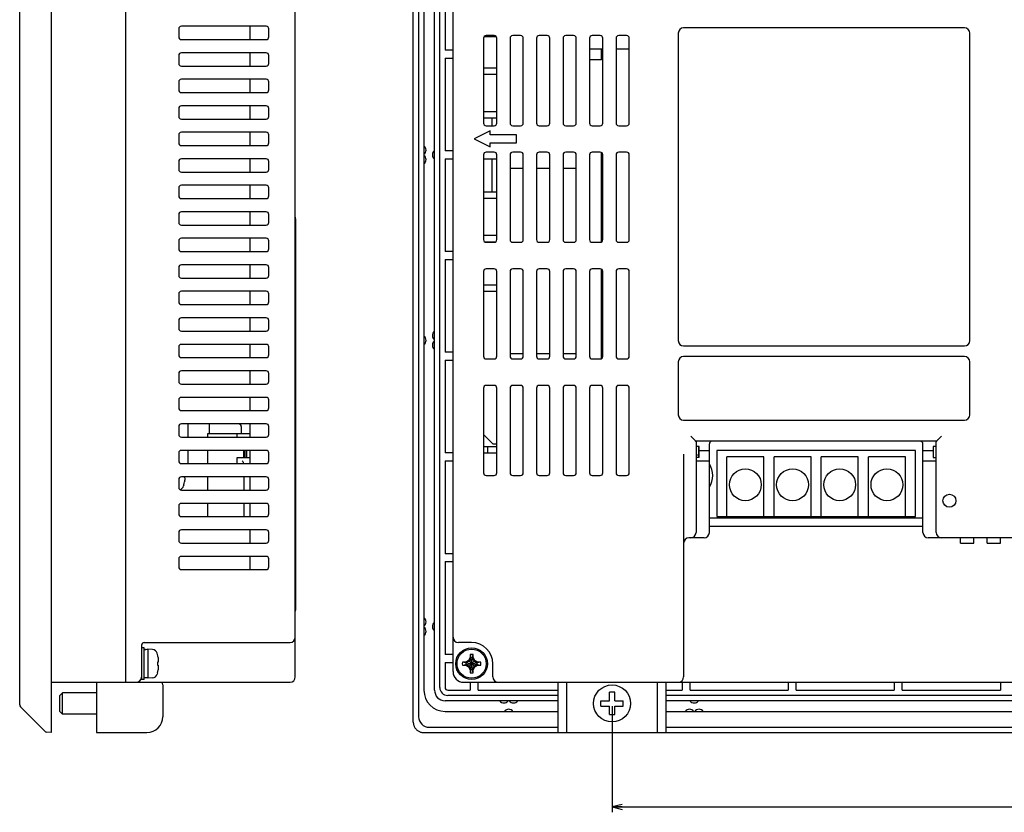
# Model space of a CAD drawing. Extents: x 0 to 819, y 0 to 477.
# Tile 7 of 24: x 442 to 627, y 98 to 247. Entities that reach past the tile are written whole.
import ezdxf
from ezdxf.enums import TextEntityAlignment as Align

# ---------------------------------------------------------------- set-up
doc = ezdxf.new("R2010")
doc.units = 0
doc.header["$LTSCALE"] = 46.255
doc.layers.get('0').update_dxf_attribs({"linetype": 'CONTINUOUS'})
doc.layers.add('AXIS', color=7, linetype='CONTINUOUS')
doc.layers.add('DIM', color=7, linetype='CONTINUOUS')
doc.styles.get("Standard").update_dxf_attribs({"font": 'txt', "width": 0.8})
doc.dimstyles.get("Standard").update_dxf_attribs({"dimtxt": 2.5, "dimasz": 2.5, "dimexe": 1.25, "dimexo": 0.625, "dimtad": 1, "dimcen": 2.5, "dimazin": 3, "dimtfac": 1, "dimtmove": 0, "dimatfit": 3})

# ---------------------------------------------------------------- blocks, each defined once
blk = doc.blocks.new('_OPEN')
at = {"color": 0, "linetype": 'BYBLOCK'}
for p, q in [((0, 0), (-1, 0.263)), ((-1, -0.263), (0, 0)), ((-1, 0), (0, 0))]:
    blk.add_line(p, q, dxfattribs=at)
blk = doc.blocks.new('*D9')
at = {"layer": 'DIM', "color": 2, "linetype": 'CONTINUOUS'}
for p, q in [((553.29, 117.81), (553.29, 99.77)), ((781.29, 117.81), (781.29, 99.77)), ((553.29, 99.77), (553.29, 97.77)), ((553.29, 98.77), (667.29, 98.77)), ((781.29, 98.77), (667.29, 98.77)), ((781.29, 99.77), (781.29, 97.77))]:
    blk.add_line(p, q, dxfattribs=at)
at = {"layer": 'DIM', "color": 2, "linetype": 'CONTINUOUS', "xscale": 1.9, "yscale": 1.9, "zscale": 1.9, "rotation": 180}
blk.add_blockref('_OPEN', (553.29, 98.77), dxfattribs=at)
at = {"layer": 'DIM', "color": 2, "linetype": 'CONTINUOUS', "xscale": 1.9, "yscale": 1.9, "zscale": 1.9}
blk.add_blockref('_OPEN', (781.29, 98.77), dxfattribs=at)
at = {"layer": 'DIM', "color": 2, "linetype": 'CONTINUOUS', "width": 0.8}
blk.add_text('228', height=4, dxfattribs=at).set_placement((667.29, 99.77), align=Align.CENTER)

msp = doc.modelspace()

# ---------------------------------------------------------------- linework, layer by layer
at = {"color": 7, "linetype": 'CONTINUOUS'}
for p, q in [((447.534, 112.811), (447.534, 330.811)), ((515.793, 114.8), (515.793, 328.822)), ((516.793, 327.811), (516.793, 115.811)), ((441.534, 118.018), (441.534, 325.604)), ((517.793, 322.811), (517.793, 120.811)), ((519.793, 120.811), (519.793, 322.811)), ((520.793, 121.311), (520.793, 322.311)), ((461.534, 122.311), (461.534, 321.311)), ((493.534, 123.311), (493.534, 320.311)), ((523.293, 124.311), (523.293, 319.311)), ((521.793, 259.061), (521.793, 241.561)), ((471.534, 245.561), (471.534, 244.061)), ((488.034, 246.061), (472.034, 246.061)), ((485.034, 243.561), (485.034, 246.061)), ((488.534, 244.061), (488.534, 245.561)), ((619.793, 245.761), (566.793, 245.761)), ((472.034, 243.561), (488.034, 243.561)), ((529.043, 243.811), (529.043, 227.811)), ((531.476, 244.061), (529.11, 244.061)), ((531.043, 244.311), (529.543, 244.311)), ((531.543, 227.811), (531.543, 243.811)), ((534.043, 243.811), (534.043, 227.811)), ((536.043, 244.311), (534.543, 244.311)), ((536.543, 227.811), (536.543, 243.811)), ((539.043, 243.811), (539.043, 227.811)), ((541.043, 244.311), (539.543, 244.311)), ((541.543, 227.811), (541.543, 243.811)), ((544.043, 243.811), (544.043, 227.811)), ((546.043, 244.311), (544.543, 244.311)), ((546.543, 227.811), (546.543, 243.811)), ((549.043, 243.811), (549.043, 227.811)), ((551.043, 244.311), (549.543, 244.311)), ((551.543, 227.811), (551.543, 243.811)), ((554.043, 243.811), (554.043, 227.811)), ((556.043, 244.311), (554.543, 244.311)), ((556.543, 227.811), (556.543, 243.811)), ((565.793, 244.761), (565.793, 186.761)), ((620.793, 186.761), (620.793, 244.761)), ((523.293, 241.561), (521.793, 241.561)), ((549.043, 241.811), (551.543, 241.811)), ((551.293, 239.811), (551.293, 241.811)), ((554.043, 241.811), (556.543, 241.811)), ((471.534, 240.561), (471.534, 239.061)), ((488.034, 241.061), (472.034, 241.061)), ((485.034, 238.561), (485.034, 241.061)), ((488.534, 239.061), (488.534, 240.561)), ((521.793, 240.061), (523.293, 240.061)), ((521.793, 240.061), (521.793, 222.561)), ((549.043, 239.811), (551.293, 239.811)), ((472.034, 238.561), (488.034, 238.561)), ((529.043, 238.211), (531.543, 238.211)), ((488.034, 236.061), (472.034, 236.061)), ((485.034, 233.561), (485.034, 236.061)), ((529.043, 237.011), (531.543, 237.011)), ((471.534, 235.561), (471.534, 234.061)), ((488.534, 234.061), (488.534, 235.561)), ((472.034, 233.561), (488.034, 233.561)), ((471.534, 230.561), (471.534, 229.061)), ((488.034, 231.061), (472.034, 231.061)), ((485.034, 228.561), (485.034, 231.061)), ((488.534, 229.061), (488.534, 230.561)), ((472.034, 228.561), (488.034, 228.561)), ((529.043, 230.011), (531.543, 230.011)), ((529.043, 228.811), (531.543, 228.811)), ((530.593, 228.811), (530.593, 227.311)), ((529.543, 227.311), (531.043, 227.311)), ((534.543, 227.311), (536.043, 227.311)), ((539.543, 227.311), (541.043, 227.311)), ((544.543, 227.311), (546.043, 227.311)), ((549.543, 227.311), (551.043, 227.311)), ((554.543, 227.311), (556.043, 227.311)), ((471.534, 225.561), (471.534, 224.061)), ((488.034, 226.061), (472.034, 226.061)), ((485.034, 223.561), (485.034, 226.061)), ((488.534, 224.061), (488.534, 225.561)), ((530.293, 226.311), (527.293, 224.811)), ((527.293, 224.811), (530.293, 223.311)), ((530.293, 225.561), (530.293, 226.311)), ((535.293, 225.561), (530.293, 225.561)), ((535.293, 224.061), (535.293, 225.561)), ((472.034, 223.561), (488.034, 223.561)), ((530.293, 224.061), (535.293, 224.061)), ((530.293, 223.311), (530.293, 224.061)), ((488.034, 221.061), (472.034, 221.061)), ((485.034, 218.561), (485.034, 221.061)), ((523.293, 222.561), (521.793, 222.561)), ((521.793, 221.061), (523.293, 221.061)), ((521.793, 221.061), (521.793, 203.561)), ((529.043, 221.811), (529.043, 205.811)), ((529.043, 221.061), (531.543, 221.061)), ((531.043, 222.311), (529.543, 222.311)), ((530.593, 221.061), (530.593, 214.811)), ((531.543, 205.811), (531.543, 221.811)), ((534.043, 221.811), (534.043, 205.811)), ((536.043, 222.311), (534.543, 222.311)), ((536.543, 205.811), (536.543, 221.811)), ((539.043, 221.811), (539.043, 205.811)), ((541.043, 222.311), (539.543, 222.311)), ((541.543, 205.811), (541.543, 221.811)), ((544.043, 221.811), (544.043, 205.811)), ((546.043, 222.311), (544.543, 222.311)), ((546.543, 205.811), (546.543, 221.811)), ((549.043, 221.811), (549.043, 205.811)), ((551.043, 222.311), (549.543, 222.311)), ((551.293, 205.378), (551.293, 222.244)), ((551.543, 205.811), (551.543, 221.811)), ((554.043, 221.811), (554.043, 205.811)), ((556.043, 222.311), (554.543, 222.311)), ((556.543, 205.811), (556.543, 221.811)), ((471.534, 220.561), (471.534, 219.061)), ((488.534, 219.061), (488.534, 220.561)), ((534.043, 219.311), (536.543, 219.311)), ((539.043, 219.311), (541.543, 219.311)), ((544.043, 219.311), (546.543, 219.311)), ((472.034, 218.561), (488.034, 218.561)), ((471.534, 215.561), (471.534, 214.061)), ((488.034, 216.061), (472.034, 216.061)), ((485.034, 213.561), (485.034, 216.061)), ((488.534, 214.061), (488.534, 215.561)), ((529.043, 214.811), (531.543, 214.811)), ((472.034, 213.561), (488.034, 213.561)), ((529.043, 213.611), (531.543, 213.611)), ((471.534, 210.561), (471.534, 209.061)), ((488.034, 211.061), (472.034, 211.061)), ((485.034, 208.561), (485.034, 211.061)), ((488.534, 209.061), (488.534, 210.561)), ((472.034, 208.561), (488.034, 208.561)), ((493.584, 209.711), (493.584, 135.911)), ((531.543, 206.611), (529.043, 206.611)), ((471.534, 205.561), (471.534, 204.061)), ((488.034, 206.061), (472.034, 206.061)), ((485.034, 203.561), (485.034, 206.061)), ((488.534, 204.061), (488.534, 205.561)), ((529.243, 205.411), (531.342, 205.411)), ((529.543, 205.311), (531.043, 205.311)), ((534.543, 205.311), (536.043, 205.311)), ((539.543, 205.311), (541.043, 205.311)), ((544.543, 205.311), (546.043, 205.311)), ((549.543, 205.311), (551.043, 205.311)), ((554.543, 205.311), (556.043, 205.311)), ((472.034, 203.561), (488.034, 203.561)), ((523.293, 203.561), (521.793, 203.561)), ((488.034, 201.061), (472.034, 201.061)), ((485.034, 198.561), (485.034, 201.061)), ((521.793, 202.061), (523.293, 202.061)), ((521.793, 202.061), (521.793, 184.561)), ((471.534, 200.561), (471.534, 199.061)), ((488.534, 199.061), (488.534, 200.561)), ((529.043, 199.811), (529.043, 183.811)), ((531.043, 200.311), (529.543, 200.311)), ((531.543, 183.811), (531.543, 199.811)), ((534.043, 199.811), (534.043, 183.811)), ((536.043, 200.311), (534.543, 200.311)), ((536.543, 183.811), (536.543, 199.811)), ((539.043, 199.811), (539.043, 183.811)), ((541.043, 200.311), (539.543, 200.311)), ((541.543, 183.811), (541.543, 199.811)), ((544.043, 199.811), (544.043, 183.811)), ((546.043, 200.311), (544.543, 200.311)), ((546.543, 183.811), (546.543, 199.811)), ((549.043, 199.811), (549.043, 183.811)), ((551.043, 200.311), (549.543, 200.311)), ((551.293, 183.378), (551.293, 200.244)), ((551.543, 183.811), (551.543, 199.811)), ((554.043, 199.811), (554.043, 183.811)), ((556.043, 200.311), (554.543, 200.311)), ((556.543, 183.811), (556.543, 199.811)), ((472.034, 198.561), (488.034, 198.561)), ((529.043, 197.311), (531.543, 197.311)), ((471.534, 195.561), (471.534, 194.061)), ((488.034, 196.061), (472.034, 196.061)), ((485.034, 193.561), (485.034, 196.061)), ((488.534, 194.061), (488.534, 195.561)), ((529.043, 196.111), (531.543, 196.111)), ((472.034, 193.561), (488.034, 193.561)), ((471.534, 190.561), (471.534, 189.061)), ((488.034, 191.061), (472.034, 191.061)), ((485.034, 188.561), (485.034, 191.061)), ((488.534, 189.061), (488.534, 190.561)), ((472.034, 188.561), (488.034, 188.561)), ((488.034, 186.061), (472.034, 186.061)), ((485.034, 183.561), (485.034, 186.061)), ((566.793, 185.761), (619.793, 185.761)), ((471.534, 185.561), (471.534, 184.061)), ((488.534, 184.061), (488.534, 185.561)), ((523.293, 184.561), (521.793, 184.561)), ((534.043, 184.311), (536.543, 184.311)), ((539.043, 184.311), (541.543, 184.311)), ((544.043, 184.311), (546.543, 184.311)), ((472.034, 183.561), (488.034, 183.561)), ((521.793, 183.061), (523.293, 183.061)), ((521.793, 183.061), (521.793, 165.561)), ((529.543, 183.311), (531.043, 183.311)), ((534.543, 183.311), (536.043, 183.311)), ((539.543, 183.311), (541.043, 183.311)), ((544.543, 183.311), (546.043, 183.311)), ((549.543, 183.311), (551.043, 183.311)), ((554.543, 183.311), (556.043, 183.311)), ((565.793, 182.761), (565.793, 172.761)), ((619.793, 183.761), (566.793, 183.761)), ((620.793, 172.761), (620.793, 182.761)), ((471.534, 180.561), (471.534, 179.061)), ((488.034, 181.061), (472.034, 181.061)), ((485.034, 178.561), (485.034, 181.061)), ((488.534, 179.061), (488.534, 180.561)), ((472.034, 178.561), (488.034, 178.561)), ((529.043, 177.811), (529.043, 161.811)), ((531.043, 178.311), (529.543, 178.311)), ((531.543, 161.811), (531.543, 177.811)), ((534.043, 177.811), (534.043, 161.811)), ((536.043, 178.311), (534.543, 178.311)), ((536.543, 161.811), (536.543, 177.811)), ((539.043, 177.811), (539.043, 161.811)), ((541.043, 178.311), (539.543, 178.311)), ((541.543, 161.811), (541.543, 177.811)), ((544.043, 177.811), (544.043, 161.811)), ((546.043, 178.311), (544.543, 178.311)), ((546.543, 161.811), (546.543, 177.811)), ((549.043, 177.811), (549.043, 161.811)), ((551.043, 178.311), (549.543, 178.311)), ((551.543, 161.811), (551.543, 177.811)), ((554.043, 177.811), (554.043, 161.811)), ((556.043, 178.311), (554.543, 178.311)), ((556.543, 161.811), (556.543, 177.811)), ((471.534, 175.561), (471.534, 174.061)), ((488.034, 176.061), (472.034, 176.061)), ((485.034, 173.561), (485.034, 176.061)), ((488.534, 174.061), (488.534, 175.561)), ((472.034, 173.561), (488.034, 173.561)), ((488.034, 171.061), (472.034, 171.061)), ((473.334, 168.561), (473.334, 171.061)), ((477.334, 169.261), (477.334, 171.061)), ((485.034, 168.561), (485.034, 171.061)), ((566.793, 171.761), (619.793, 171.761)), ((471.534, 170.561), (471.534, 169.061)), ((477.034, 169.261), (485.034, 169.261)), ((477.034, 168.561), (477.034, 169.261)), ((482.534, 168.561), (482.534, 169.261)), ((483.334, 170.561), (483.334, 169.261)), ((488.534, 169.061), (488.534, 170.561)), ((529.043, 169.061), (530.793, 167.311)), ((472.034, 168.561), (488.034, 168.561)), ((530.793, 167.311), (531.543, 167.311)), ((568.143, 168.761), (568.728, 168.176)), ((568.728, 168.176), (568.77, 168.133)), ((568.77, 168.133), (568.809, 168.09)), ((568.809, 168.09), (568.844, 168.048)), ((568.844, 168.048), (568.877, 168.008)), ((568.877, 168.008), (568.906, 167.971)), ((568.906, 167.971), (568.933, 167.935)), ((568.933, 167.935), (568.956, 167.903)), ((568.956, 167.903), (568.977, 167.874)), ((568.977, 167.874), (568.995, 167.848)), ((568.995, 167.848), (569.011, 167.825)), ((569.011, 167.825), (569.028, 167.802)), ((569.028, 167.802), (569.047, 167.784)), ((569.047, 167.784), (569.065, 167.771)), ((569.065, 167.771), (569.083, 167.764)), ((569.083, 167.764), (569.099, 167.761)), ((614.486, 167.761), (569.099, 167.761)), ((569.143, 167.761), (569.143, 152.061)), ((571.643, 150.561), (571.643, 167.261)), ((611.943, 150.561), (611.943, 167.261)), ((614.443, 152.061), (614.443, 167.761)), ((614.486, 167.761), (614.503, 167.764)), ((614.503, 167.764), (614.52, 167.771)), ((614.52, 167.771), (614.538, 167.784)), ((614.538, 167.784), (614.557, 167.802)), ((614.557, 167.802), (614.574, 167.825)), ((614.574, 167.825), (614.59, 167.848)), ((614.59, 167.848), (614.608, 167.874)), ((614.608, 167.874), (614.629, 167.903)), ((614.629, 167.903), (614.652, 167.935)), ((614.652, 167.935), (614.679, 167.971)), ((614.679, 167.971), (614.708, 168.008)), ((614.708, 168.008), (614.741, 168.048)), ((614.741, 168.048), (614.777, 168.09)), ((614.777, 168.09), (614.815, 168.133)), ((614.815, 168.133), (614.857, 168.176)), ((614.857, 168.176), (615.443, 168.761)), ((471.534, 165.561), (471.534, 164.061)), ((488.034, 166.061), (472.034, 166.061)), ((473.334, 163.561), (473.334, 166.061)), ((477.034, 163.561), (477.034, 166.061)), ((483.834, 164.711), (483.834, 166.061)), ((484.034, 166.061), (484.034, 164.711)), ((484.334, 166.061), (484.334, 164.711)), ((485.034, 163.561), (485.034, 166.061)), ((488.534, 164.061), (488.534, 165.561)), ((523.293, 165.561), (521.793, 165.561)), ((529.043, 166.811), (531.543, 166.811)), ((529.043, 165.611), (531.543, 165.611)), ((529.793, 166.811), (529.793, 165.611)), ((566.793, 165.347), (566.793, 123.311)), ((569.743, 166.811), (569.143, 166.811)), ((569.643, 164.711), (569.643, 166.811)), ((569.743, 164.711), (569.743, 166.811)), ((569.743, 166.061), (571.643, 166.061)), ((610.543, 166.061), (573.043, 166.061)), ((573.043, 166.061), (573.043, 153.561)), ((610.543, 153.561), (610.543, 166.061)), ((611.943, 166.061), (613.843, 166.061)), ((614.443, 166.811), (613.843, 166.811)), ((613.843, 166.811), (613.843, 164.711)), ((613.943, 164.711), (613.943, 166.811)), ((472.034, 163.561), (488.034, 163.561)), ((482.534, 164.711), (485.034, 164.711)), ((482.534, 163.561), (482.534, 164.711)), ((483.534, 164.061), (483.604, 163.933)), ((483.604, 163.933), (483.665, 163.813)), ((483.665, 163.813), (483.717, 163.703)), ((483.717, 163.703), (483.757, 163.604)), ((483.757, 163.604), (483.772, 163.561)), ((521.793, 164.061), (523.293, 164.061)), ((521.793, 164.061), (521.793, 146.561)), ((569.743, 164.711), (569.143, 164.711)), ((569.143, 164.061), (571.643, 164.061)), ((581.943, 164.861), (574.943, 164.861)), ((574.943, 153.561), (574.943, 164.861)), ((581.943, 153.561), (581.943, 164.861)), ((590.843, 164.861), (583.843, 164.861)), ((583.843, 153.561), (583.843, 164.861)), ((590.843, 153.561), (590.843, 164.861)), ((599.743, 164.861), (592.743, 164.861)), ((592.743, 153.561), (592.743, 164.861)), ((599.743, 153.561), (599.743, 164.861)), ((608.643, 164.861), (601.643, 164.861)), ((601.643, 153.561), (601.643, 164.861)), ((608.643, 153.561), (608.643, 164.861)), ((611.943, 164.061), (614.443, 164.061)), ((613.843, 164.711), (614.443, 164.711)), ((471.534, 160.561), (471.534, 159.061)), ((488.034, 161.061), (472.034, 161.061)), ((472.512, 161.061), (472.512, 161.031)), ((472.512, 161.031), (472.63, 161.031)), ((472.63, 161.031), (472.655, 160.919)), ((472.654, 160.331), (472.63, 160.144)), ((472.671, 160.519), (472.654, 160.331)), ((472.655, 160.919), (472.672, 160.811)), ((472.681, 160.707), (472.671, 160.519)), ((472.672, 160.811), (472.681, 160.707)), ((477.034, 158.561), (477.034, 161.061)), ((483.834, 161.061), (483.834, 158.561)), ((485.034, 158.561), (485.034, 161.061)), ((488.534, 159.061), (488.534, 160.561)), ((529.543, 161.311), (531.043, 161.311)), ((534.543, 161.311), (536.043, 161.311)), ((539.543, 161.311), (541.043, 161.311)), ((544.543, 161.311), (546.043, 161.311)), ((549.543, 161.311), (551.043, 161.311)), ((554.543, 161.311), (556.043, 161.311)), ((472.034, 158.561), (488.034, 158.561)), ((472.512, 159.561), (472.454, 159.352)), ((472.512, 159.584), (472.512, 159.561)), ((488.034, 156.061), (472.034, 156.061)), ((477.034, 153.561), (477.034, 156.061)), ((483.834, 156.061), (483.834, 153.561)), ((485.034, 153.561), (485.034, 156.061)), ((471.534, 155.561), (471.534, 154.061)), ((488.534, 154.061), (488.534, 155.561)), ((472.034, 153.561), (488.034, 153.561)), ((571.643, 153.311), (611.943, 153.311)), ((573.043, 153.561), (610.543, 153.561)), ((471.534, 150.561), (471.534, 149.061)), ((488.034, 151.061), (472.034, 151.061)), ((485.034, 148.561), (485.034, 151.061)), ((488.534, 149.061), (488.534, 150.561)), ((569.143, 152.061), (569.141, 152.061)), ((569.141, 152.061), (569.141, 150.561)), ((571.643, 151.761), (611.943, 151.761)), ((614.444, 152.061), (614.443, 152.061)), ((614.444, 150.561), (614.444, 152.061)), ((570.643, 149.561), (567.793, 149.561)), ((568.143, 149.563), (568.143, 149.561)), ((629.293, 149.561), (612.943, 149.561)), ((615.443, 149.561), (615.443, 149.563)), ((619.043, 148.561), (619.043, 149.561)), ((621.543, 148.561), (621.543, 149.561)), ((624.043, 148.561), (624.043, 149.561)), ((626.543, 148.561), (626.543, 149.561)), ((472.034, 148.561), (488.034, 148.561)), ((619.043, 148.561), (621.543, 148.561)), ((624.043, 148.561), (626.543, 148.561)), ((471.534, 145.561), (471.534, 144.061)), ((488.034, 146.061), (472.034, 146.061)), ((485.034, 143.561), (485.034, 146.061)), ((488.534, 144.061), (488.534, 145.561)), ((523.293, 146.561), (521.793, 146.561)), ((521.793, 145.061), (523.293, 145.061)), ((521.793, 145.061), (521.793, 127.561)), ((472.034, 143.561), (488.034, 143.561)), ((464.534, 129.311), (464.534, 122.811)), ((465.034, 128.811), (464.534, 128.811)), ((465.034, 129.811), (492.534, 129.811)), ((465.034, 122.811), (465.034, 128.811)), ((465.268, 128.458), (465.034, 128.461)), ((465.267, 128.448), (465.034, 128.43)), ((465.5, 128.458), (465.267, 128.448)), ((465.384, 128.453), (465.268, 128.458)), ((465.734, 128.461), (465.5, 128.458)), ((466.581, 128.487), (465.734, 128.561)), ((465.734, 128.561), (465.734, 123.061)), ((526.793, 129.811), (524.293, 129.811)), ((467.512, 127.561), (467.454, 127.771)), ((467.512, 127.561), (467.512, 127.539)), ((467.63, 126.979), (467.649, 126.833)), ((467.649, 126.833), (467.664, 126.691)), ((467.664, 126.691), (467.675, 126.552)), ((467.675, 126.338), (467.664, 126.258)), ((467.675, 126.552), (467.681, 126.416)), ((467.681, 126.416), (467.675, 126.338)), ((523.293, 127.561), (521.793, 127.561)), ((526.188, 126.416), (525.625, 126.091)), ((526.513, 126.979), (526.188, 126.416)), ((526.188, 126.416), (527.397, 125.207)), ((526.188, 125.207), (527.397, 126.416)), ((526.332, 126.272), (526.653, 126.826)), ((526.513, 127.539), (526.653, 126.882)), ((526.513, 127.539), (526.513, 126.979)), ((526.653, 126.826), (526.513, 126.979)), ((526.933, 124.74), (526.653, 126.882)), ((526.653, 126.826), (526.653, 126.882)), ((526.653, 124.74), (526.933, 126.882)), ((526.933, 124.796), (526.653, 126.826)), ((526.653, 124.796), (526.933, 126.826)), ((526.933, 126.882), (527.073, 127.539)), ((526.933, 126.826), (527.073, 126.979)), ((526.933, 126.882), (526.933, 126.826)), ((526.933, 126.826), (527.253, 126.272)), ((527.073, 126.979), (527.073, 127.539)), ((527.397, 126.416), (527.073, 126.979)), ((527.96, 126.091), (527.397, 126.416)), ((467.63, 126.091), (467.512, 126.091)), ((467.512, 126.091), (467.512, 125.531)), ((467.512, 125.531), (467.63, 125.531)), ((467.649, 126.175), (467.63, 126.091)), ((467.63, 125.531), (467.655, 125.419)), ((467.654, 124.831), (467.63, 124.644)), ((467.664, 126.258), (467.649, 126.175)), ((467.671, 125.019), (467.654, 124.831)), ((467.655, 125.419), (467.672, 125.311)), ((467.681, 125.207), (467.671, 125.019)), ((467.672, 125.311), (467.681, 125.207)), ((521.793, 126.061), (523.293, 126.061)), ((521.793, 126.061), (521.793, 121.311)), ((525.625, 126.091), (525.065, 126.091)), ((525.722, 125.951), (525.065, 126.091)), ((525.065, 125.531), (525.722, 125.671)), ((525.065, 125.531), (525.625, 125.531)), ((525.778, 125.951), (525.625, 126.091)), ((525.778, 125.671), (525.625, 125.531)), ((525.625, 125.531), (526.188, 125.207)), ((525.722, 125.671), (527.863, 125.951)), ((525.722, 125.951), (525.778, 125.951)), ((525.722, 125.951), (527.863, 125.671)), ((525.778, 125.671), (525.722, 125.671)), ((525.778, 125.951), (526.332, 126.272)), ((525.778, 125.671), (527.807, 125.951)), ((525.778, 125.951), (527.807, 125.671)), ((526.332, 125.351), (525.778, 125.671)), ((526.188, 125.207), (526.513, 124.644)), ((526.653, 124.796), (526.332, 125.351)), ((526.653, 124.796), (526.513, 124.644)), ((526.653, 124.74), (526.513, 124.084)), ((526.513, 124.644), (526.513, 124.084)), ((526.653, 124.74), (526.653, 124.796)), ((527.253, 125.351), (526.933, 124.796)), ((526.933, 124.796), (527.073, 124.644)), ((526.933, 124.796), (526.933, 124.74)), ((527.073, 124.084), (526.933, 124.74)), ((527.073, 124.644), (527.397, 125.207)), ((527.073, 124.084), (527.073, 124.644)), ((527.253, 126.272), (527.807, 125.951)), ((527.807, 125.671), (527.253, 125.351)), ((527.397, 125.207), (527.96, 125.531)), ((527.807, 125.951), (527.96, 126.091)), ((527.807, 125.951), (527.863, 125.951)), ((527.863, 125.671), (527.807, 125.671)), ((527.807, 125.671), (527.96, 125.531)), ((528.52, 126.091), (527.863, 125.951)), ((527.863, 125.671), (528.52, 125.531)), ((528.52, 126.091), (527.96, 126.091)), ((527.96, 125.531), (528.52, 125.531)), ((530.793, 123.311), (530.793, 125.811)), ((465.034, 122.811), (464.534, 122.811)), ((465.734, 123.161), (465.034, 123.161)), ((466.581, 123.135), (465.734, 123.061)), ((467.512, 124.061), (467.454, 123.852)), ((467.512, 124.084), (467.512, 124.061)), ((447.534, 122.311), (492.534, 122.311)), ((456.034, 122.311), (456.034, 112.811)), ((468.534, 121.811), (468.534, 115.811)), ((522.293, 120.811), (526.543, 120.811)), ((525.293, 122.311), (809.293, 122.311)), ((526.543, 122.311), (526.543, 120.811)), ((528.043, 120.811), (528.043, 122.311)), ((528.043, 120.811), (543.093, 120.811)), ((543.093, 112.811), (543.093, 122.311)), ((544.693, 122.311), (544.693, 112.811)), ((561.893, 112.811), (561.893, 122.311)), ((563.493, 112.811), (563.493, 122.311)), ((563.493, 120.811), (566.543, 120.811)), ((566.543, 122.311), (566.543, 120.811)), ((568.043, 120.811), (568.043, 122.311)), ((568.043, 120.811), (586.543, 120.811)), ((586.543, 122.311), (586.543, 120.811)), ((588.043, 120.811), (588.043, 122.311)), ((588.043, 120.811), (606.543, 120.811)), ((606.543, 122.311), (606.543, 120.811)), ((608.043, 120.811), (608.043, 122.311)), ((608.043, 120.811), (626.543, 120.811)), ((626.543, 122.311), (626.543, 120.811)), ((449.134, 119.811), (449.634, 120.311)), ((449.134, 116.811), (449.134, 119.811)), ((456.034, 120.311), (449.634, 120.311)), ((449.634, 116.311), (449.634, 120.311)), ((543.093, 119.811), (522.293, 119.811)), ((553.793, 120.411), (552.793, 120.411)), ((552.793, 118.811), (552.793, 120.411)), ((553.793, 118.811), (553.793, 120.411)), ((771.093, 119.811), (563.493, 119.811)), ((446.291, 113.054), (441.68, 117.665)), ((543.093, 118.811), (521.793, 118.811)), ((551.193, 118.811), (552.793, 118.811)), ((551.193, 117.811), (551.193, 118.811)), ((551.193, 117.811), (552.793, 117.811)), ((552.793, 116.211), (552.793, 117.811)), ((553.793, 118.811), (555.393, 118.811)), ((553.793, 117.811), (555.393, 117.811)), ((553.793, 116.211), (553.793, 117.811)), ((555.393, 117.811), (555.393, 118.811)), ((771.093, 118.811), (563.493, 118.811)), ((449.134, 116.811), (449.634, 116.311)), ((456.034, 116.311), (449.634, 116.311)), ((521.793, 116.811), (543.093, 116.811)), ((552.793, 116.211), (553.793, 116.211)), ((563.493, 116.811), (771.093, 116.811)), ((515.793, 114.8), (515.797, 114.675)), ((515.797, 114.675), (515.808, 114.549)), ((515.808, 114.549), (515.828, 114.425)), ((515.828, 114.425), (515.855, 114.303)), ((515.855, 114.303), (515.89, 114.183)), ((515.89, 114.183), (515.932, 114.065)), ((515.932, 114.065), (515.982, 113.951)), ((515.982, 113.951), (516.039, 113.839)), ((516.039, 113.839), (516.102, 113.732)), ((516.102, 113.732), (516.172, 113.629)), ((516.172, 113.629), (516.248, 113.531)), ((516.248, 113.531), (516.331, 113.437)), ((516.331, 113.437), (516.419, 113.349)), ((516.419, 113.349), (516.512, 113.267)), ((518.793, 113.811), (543.093, 113.811)), ((563.493, 113.811), (771.093, 113.811)), ((447.534, 112.811), (446.592, 112.91)), ((456.034, 112.811), (465.534, 112.811)), ((516.512, 113.267), (516.61, 113.191)), ((516.61, 113.191), (516.713, 113.121)), ((516.713, 113.121), (516.821, 113.057)), ((516.821, 113.057), (516.932, 113.001)), ((516.932, 113.001), (517.046, 112.951)), ((517.046, 112.951), (517.164, 112.909)), ((517.164, 112.909), (517.284, 112.874)), ((517.284, 112.874), (517.407, 112.847)), ((517.407, 112.847), (517.531, 112.827)), ((517.531, 112.827), (517.656, 112.815)), ((517.656, 112.815), (517.782, 112.811)), ((517.782, 112.811), (816.804, 112.811))]:
    msp.add_line(p, q, dxfattribs=at)
for centre, radius in [((616.943, 156.561), 1.225), ((526.793, 125.811), 3), ((526.793, 125.811), 2.75), ((553.293, 118.311), 3.5)]:
    msp.add_circle(centre, radius, dxfattribs=at)
for centre, radius, start, end in [((472.034, 245.561), 0.5, 90, 180), ((488.034, 245.561), 0.5, 0, 90), ((566.793, 244.761), 1, 90, 180), ((619.793, 244.761), 1, 0, 90), ((472.034, 244.061), 0.5, 180, 270), ((488.034, 244.061), 0.5, 270, 360), ((529.543, 243.811), 0.5, 90, 180), ((531.043, 243.811), 0.5, 0, 90), ((534.543, 243.811), 0.5, 90, 180), ((536.043, 243.811), 0.5, 0, 90), ((539.543, 243.811), 0.5, 90, 180), ((541.043, 243.811), 0.5, 0, 90), ((544.543, 243.811), 0.5, 90, 180), ((546.043, 243.811), 0.5, 0, 90), ((549.543, 243.811), 0.5, 90, 180), ((551.043, 243.811), 0.5, 0, 90), ((554.543, 243.811), 0.5, 90, 180), ((556.043, 243.811), 0.5, 0, 90), ((472.034, 240.561), 0.5, 90, 180), ((488.034, 240.561), 0.5, 0, 90), ((551.293, 238.811), 1, 75.51468, 90), ((472.034, 239.061), 0.5, 180, 270), ((488.034, 239.061), 0.5, 270, 360), ((472.034, 235.561), 0.5, 90, 180), ((488.034, 235.561), 0.5, 0, 90), ((472.034, 234.061), 0.5, 180, 270), ((488.034, 234.061), 0.5, 270, 360), ((472.034, 230.561), 0.5, 90, 180), ((488.034, 230.561), 0.5, 0, 90), ((472.034, 229.061), 0.5, 180, 270), ((488.034, 229.061), 0.5, 270, 360), ((529.543, 227.811), 0.5, 180, 270), ((531.043, 227.811), 0.5, 270, 360), ((534.543, 227.811), 0.5, 180, 270), ((536.043, 227.811), 0.5, 270, 360), ((539.543, 227.811), 0.5, 180, 270), ((541.043, 227.811), 0.5, 270, 360), ((544.543, 227.811), 0.5, 180, 270), ((546.043, 227.811), 0.5, 270, 360), ((549.543, 227.811), 0.5, 180, 270), ((551.043, 227.811), 0.5, 270, 360), ((554.543, 227.811), 0.5, 180, 270), ((556.043, 227.811), 0.5, 270, 360), ((472.034, 225.561), 0.5, 90, 180), ((488.034, 225.561), 0.5, 0, 90), ((472.034, 224.061), 0.5, 180, 270), ((488.034, 224.061), 0.5, 270, 360), ((517.193, 222.711), 1, 306.8699, 53.1301), ((472.034, 220.561), 0.5, 90, 180), ((488.034, 220.561), 0.5, 0, 90), ((517.193, 220.911), 1, 306.8699, 53.1301), ((520.393, 221.811), 1, 126.8699, 233.1301), ((529.543, 221.811), 0.5, 90, 180), ((531.043, 221.811), 0.5, 0, 90), ((534.543, 221.811), 0.5, 90, 180), ((536.043, 221.811), 0.5, 0, 90), ((539.543, 221.811), 0.5, 90, 180), ((541.043, 221.811), 0.5, 0, 90), ((544.543, 221.811), 0.5, 90, 180), ((546.043, 221.811), 0.5, 0, 90), ((549.543, 221.811), 0.5, 90, 180), ((551.043, 221.811), 0.5, 0, 90), ((554.543, 221.811), 0.5, 90, 180), ((556.043, 221.811), 0.5, 0, 90), ((472.034, 219.061), 0.5, 180, 270), ((488.034, 219.061), 0.5, 270, 360), ((472.034, 215.561), 0.5, 90, 180), ((488.034, 215.561), 0.5, 0, 90), ((472.034, 214.061), 0.5, 180, 270), ((488.034, 214.061), 0.5, 270, 360), ((472.034, 210.561), 0.5, 90, 180), ((488.034, 210.561), 0.5, 0, 90), ((490.684, 209.711), 2.9, 0, 10.49076), ((472.034, 209.061), 0.5, 180, 270), ((488.034, 209.061), 0.5, 270, 360), ((472.034, 205.561), 0.5, 90, 180), ((488.034, 205.561), 0.5, 0, 90), ((529.543, 205.811), 0.5, 180, 270), ((531.043, 205.811), 0.5, 270, 360), ((534.543, 205.811), 0.5, 180, 270), ((536.043, 205.811), 0.5, 270, 360), ((539.543, 205.811), 0.5, 180, 270), ((541.043, 205.811), 0.5, 270, 360), ((544.543, 205.811), 0.5, 180, 270), ((546.043, 205.811), 0.5, 270, 360), ((549.543, 205.811), 0.5, 180, 270), ((551.043, 205.811), 0.5, 270, 360), ((554.543, 205.811), 0.5, 180, 270), ((556.043, 205.811), 0.5, 270, 360), ((472.034, 204.061), 0.5, 180, 270), ((488.034, 204.061), 0.5, 270, 360), ((472.034, 200.561), 0.5, 90, 180), ((488.034, 200.561), 0.5, 0, 90), ((472.034, 199.061), 0.5, 180, 270), ((488.034, 199.061), 0.5, 270, 360), ((529.543, 199.811), 0.5, 90, 180), ((531.043, 199.811), 0.5, 0, 90), ((534.543, 199.811), 0.5, 90, 180), ((536.043, 199.811), 0.5, 0, 90), ((539.543, 199.811), 0.5, 90, 180), ((541.043, 199.811), 0.5, 0, 90), ((544.543, 199.811), 0.5, 90, 180), ((546.043, 199.811), 0.5, 0, 90), ((549.543, 199.811), 0.5, 90, 180), ((551.043, 199.811), 0.5, 0, 90), ((554.543, 199.811), 0.5, 90, 180), ((556.043, 199.811), 0.5, 0, 90), ((472.034, 195.561), 0.5, 90, 180), ((488.034, 195.561), 0.5, 0, 90), ((472.034, 194.061), 0.5, 180, 270), ((488.034, 194.061), 0.5, 270, 360), ((472.034, 190.561), 0.5, 90, 180), ((488.034, 190.561), 0.5, 0, 90), ((472.034, 189.061), 0.5, 180, 270), ((488.034, 189.061), 0.5, 270, 360), ((520.393, 187.711), 1, 126.8699, 233.1301), ((472.034, 185.561), 0.5, 90, 180), ((488.034, 185.561), 0.5, 0, 90), ((517.193, 186.811), 1, 306.8699, 53.1301), ((520.393, 185.911), 1, 126.8699, 233.1301), ((566.793, 186.761), 1, 180, 270), ((619.793, 186.761), 1, 270, 360), ((472.034, 184.061), 0.5, 180, 270), ((488.034, 184.061), 0.5, 270, 360), ((529.543, 183.811), 0.5, 180, 270), ((531.043, 183.811), 0.5, 270, 360), ((534.543, 183.811), 0.5, 180, 270), ((536.043, 183.811), 0.5, 270, 360), ((539.543, 183.811), 0.5, 180, 270), ((541.043, 183.811), 0.5, 270, 360), ((544.543, 183.811), 0.5, 180, 270), ((546.043, 183.811), 0.5, 270, 360), ((549.543, 183.811), 0.5, 180, 270), ((551.043, 183.811), 0.5, 270, 360), ((554.543, 183.811), 0.5, 180, 270), ((556.043, 183.811), 0.5, 270, 360), ((566.793, 182.761), 1, 90, 180), ((619.793, 182.761), 1, 0, 90), ((472.034, 180.561), 0.5, 90, 180), ((488.034, 180.561), 0.5, 0, 90), ((472.034, 179.061), 0.5, 180, 270), ((488.034, 179.061), 0.5, 270, 360), ((529.543, 177.811), 0.5, 90, 180), ((531.043, 177.811), 0.5, 0, 90), ((534.543, 177.811), 0.5, 90, 180), ((536.043, 177.811), 0.5, 0, 90), ((539.543, 177.811), 0.5, 90, 180), ((541.043, 177.811), 0.5, 0, 90), ((544.543, 177.811), 0.5, 90, 180), ((546.043, 177.811), 0.5, 0, 90), ((549.543, 177.811), 0.5, 90, 180), ((551.043, 177.811), 0.5, 0, 90), ((554.543, 177.811), 0.5, 90, 180), ((556.043, 177.811), 0.5, 0, 90), ((472.034, 175.561), 0.5, 90, 180), ((488.034, 175.561), 0.5, 0, 90), ((472.034, 174.061), 0.5, 180, 270), ((488.034, 174.061), 0.5, 270, 360), ((566.793, 172.761), 1, 180, 270), ((619.793, 172.761), 1, 270, 360), ((472.034, 170.561), 0.5, 90, 180), ((482.834, 170.561), 0.5, 0, 90), ((488.034, 170.561), 0.5, 0, 90), ((472.034, 169.061), 0.5, 180, 270), ((488.034, 169.061), 0.5, 270, 360), ((572.143, 167.261), 0.5, 90, 180), ((611.443, 167.261), 0.5, 0, 90), ((472.034, 165.561), 0.5, 90, 180), ((488.034, 165.561), 0.5, 0, 90), ((472.034, 164.061), 0.5, 180, 270), ((488.034, 164.061), 0.5, 270, 360), ((568.293, 161.311), 4, 70.27144, 77.72366), ((568.293, 161.311), 4, 327.01567, 32.98433), ((529.543, 161.811), 0.5, 180, 270), ((531.043, 161.811), 0.5, 270, 360), ((534.543, 161.811), 0.5, 180, 270), ((536.043, 161.811), 0.5, 270, 360), ((539.543, 161.811), 0.5, 180, 270), ((541.043, 161.811), 0.5, 270, 360), ((544.543, 161.811), 0.5, 180, 270), ((546.043, 161.811), 0.5, 270, 360), ((549.543, 161.811), 0.5, 180, 270), ((551.043, 161.811), 0.5, 270, 360), ((554.543, 161.811), 0.5, 180, 270), ((556.043, 161.811), 0.5, 270, 360), ((472.034, 160.561), 0.5, 90, 180), ((465.734, 161.311), 6.994, 345.70131, 350.39163), ((488.034, 160.561), 0.5, 0, 90), ((472.034, 159.061), 0.5, 180, 270), ((471.494, 159.632), 1, 283.76966, 343.74297), ((488.034, 159.061), 0.5, 270, 360), ((472.034, 155.561), 0.5, 90, 180), ((488.034, 155.561), 0.5, 0, 90), ((472.034, 154.061), 0.5, 180, 270), ((488.034, 154.061), 0.5, 270, 360), ((472.034, 150.561), 0.5, 90, 180), ((488.034, 150.561), 0.5, 0, 90), ((568.143, 150.561), 0.999, 270, 360), ((570.643, 150.561), 1, 270, 360), ((612.943, 150.561), 1, 180, 270), ((615.443, 150.561), 0.999, 180, 270), ((472.034, 149.061), 0.5, 180, 270), ((488.034, 149.061), 0.5, 270, 360), ((567.793, 148.561), 1, 90, 180), ((472.034, 145.561), 0.5, 90, 180), ((488.034, 145.561), 0.5, 0, 90), ((472.034, 144.061), 0.5, 180, 270), ((488.034, 144.061), 0.5, 270, 360), ((493.084, 135.911), 0.5, 334.40434, 360), ((517.193, 133.711), 1, 306.8699, 53.1301), ((517.193, 131.911), 1, 306.8699, 53.1301), ((520.393, 132.811), 1, 126.8699, 233.1301), ((492.534, 130.811), 1, 270, 360), ((524.293, 130.811), 1, 180, 269.99978), ((465.034, 129.311), 0.5, 90, 180), ((466.494, 127.491), 1, 16.25703, 85), ((526.793, 125.811), 4, 0, 90), ((460.734, 125.811), 6.994, 9.60837, 14.29869), ((526.793, 125.811), 1.75, 80.7931, 99.2069), ((526.793, 125.81), 1.082, 82.56227, 97.43773), ((460.734, 125.811), 6.994, 345.70131, 350.39163), ((526.793, 125.811), 1.75, 170.7931, 189.2069), ((526.794, 125.811), 1.082, 172.56227, 187.43773), ((526.793, 125.813), 1.082, 262.56227, 277.43773), ((526.791, 125.811), 1.082, 352.56227, 7.43773), ((526.793, 125.811), 1.75, 350.7931, 9.2069), ((463.534, 123.311), 1, 270, 355.71429), ((466.494, 124.132), 1, 275, 343.74297), ((492.534, 123.311), 1, 270, 360), ((525.293, 124.311), 2, 180, 270), ((526.793, 125.811), 1.75, 260.7931, 279.2069), ((531.793, 123.311), 1, 180.00022, 270), ((565.793, 123.311), 1, 270, 360), ((467.534, 121.811), 1, 0, 30.19122), ((521.793, 120.811), 4, 180, 270), ((521.793, 120.811), 2, 180, 270), ((522.293, 121.311), 1.5, 180, 270), ((522.293, 121.311), 0.5, 180, 270), ((442.034, 118.018), 0.5, 180.00001, 225.00001), ((532.893, 119.411), 1, 216.8699, 323.1301), ((533.793, 116.211), 1, 36.8699, 143.1301), ((534.693, 119.411), 1, 216.8699, 323.1301), ((567.893, 116.211), 1, 36.8699, 143.1301), ((568.793, 119.411), 1, 216.8699, 323.1301), ((569.693, 116.211), 1, 36.8699, 143.1301), ((465.534, 115.811), 3, 270, 360), ((518.793, 115.811), 2, 180, 270), ((446.645, 113.408), 0.5, 225, 264)]:
    msp.add_arc(centre, radius, start, end, dxfattribs=at)
at = {"layer": 'AXIS', "color": 7, "linetype": 'CONTINUOUS'}
for centre in [(578.443, 159.561), (587.343, 159.561), (596.243, 159.561), (605.143, 159.561)]:
    msp.add_circle(centre, 3, dxfattribs=at)

# ---------------------------------------------------------------- dimensions: what is measured, and where the dimension line sits
at = {"layer": 'DIM', "color": 2, "linetype": 'CONTINUOUS'}
dim = msp.add_linear_dim(base=(781.293, 98.768), p1=(553.293, 118.311), p2=(781.293, 118.311), dimstyle='Standard', dxfattribs=at)
dim.commit()
dim.dimension.update_dxf_attribs({"geometry": '*D9', "text_midpoint": (667.393, 98.768), "dimtype": 128})

doc.saveas('drawing.dxf')
